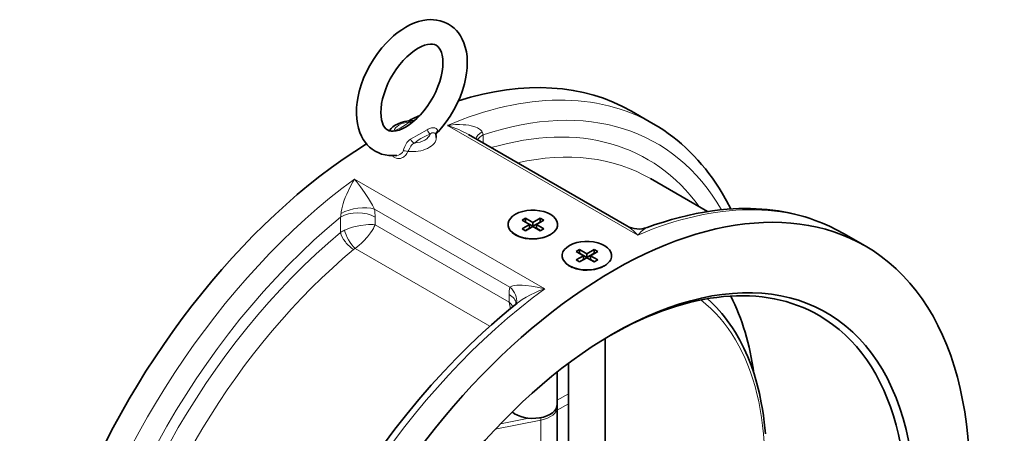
# Model space of a CAD drawing. Extents: x 2576 to 3205, y 338 to 902.
# Tile 7 of 7: x 3033 to 3194, y 827 to 894. Entities that reach past the tile are written whole.
import ezdxf

# ---------------------------------------------------------------- set-up
doc = ezdxf.new("R2010")
doc.units = 0

msp = doc.modelspace()

# ---------------------------------------------------------------- linework, layer by layer
at = {"color": 7, "lineweight": 35, "ltscale": 0.204123}
for p, q in [((3136.91, 877.23), (3133.37, 879.27)), ((3171.56, 857.23), (3168.02, 859.27))]:
    msp.add_line(p, q, dxfattribs=at)
at = {"color": 7, "lineweight": 13, "ltscale": 0.157725}
msp.add_line((3097.19, 874.68), (3099.92, 876.25), dxfattribs=at)
at = {"color": 7, "lineweight": 13}
for p, q in [((3103.27, 876.96), (3134.38, 859)), ((3119.16, 850.21), (3088.05, 868.17)), ((3113.46, 850.46), (3091.29, 863.26)), ((3113.34, 848.03), (3091.42, 860.69)), ((3110.19, 844.08), (3088.14, 856.8))]:
    msp.add_line(p, q, dxfattribs=at)
at = {"color": 7, "lineweight": 13, "ltscale": 0.001582}
msp.add_line((3094.43, 876), (3094.46, 876.02), dxfattribs=at)
at = {"color": 7, "lineweight": 13, "ltscale": 0.001318}
msp.add_line((3094.46, 876.02), (3094.48, 876.01), dxfattribs=at)
at = {"color": 7, "lineweight": 35}
for p, q in [((3106.7, 875.45), (3132.57, 860.52)), ((3145.81, 862.85), (3136.44, 868.26)), ((3129.06, 808.32), (3129.06, 842.09)), ((3123.06, 767.96), (3123.06, 838.03))]:
    msp.add_line(p, q, dxfattribs=at)
at = {"color": 7, "lineweight": 13, "ltscale": 0.066922}
msp.add_line((3109.09, 875.41), (3109.09, 874.07), dxfattribs=at)
at = {"color": 7, "lineweight": 13, "ltscale": 0.125273}
msp.add_line((3085.76, 861.94), (3085.76, 859.44), dxfattribs=at)
at = {"color": 7, "lineweight": 13, "ltscale": 0.062608}
for p, q in [((3091.42, 861.94), (3091.42, 860.69)), ((3113.34, 849.28), (3113.34, 848.03))]:
    msp.add_line(p, q, dxfattribs=at)
at = {"color": 7, "lineweight": 35, "ltscale": 0.032659}
for p, q in [((3115.46, 861.42), (3116.02, 861.75)), ((3118.99, 861.42), (3118.43, 861.75)), ((3116.02, 859.71), (3115.46, 860.03)), ((3118.43, 859.71), (3118.99, 860.03)), ((3124.3, 856.32), (3124.86, 856.65)), ((3127.83, 856.32), (3127.27, 856.65)), ((3124.86, 854.6), (3124.3, 854.93)), ((3127.27, 854.6), (3127.83, 854.93))]:
    msp.add_line(p, q, dxfattribs=at)
at = {"color": 7, "lineweight": 35, "ltscale": 0.069402}
for p, q in [((3117.23, 861.05), (3116.02, 861.75)), ((3117.23, 861.05), (3118.43, 861.75)), ((3116.66, 860.73), (3115.46, 861.42)), ((3117.79, 860.73), (3118.99, 861.42))]:
    msp.add_line(p, q, dxfattribs=at)
at = {"color": 7, "lineweight": 35, "ltscale": 0.030618}
for p, q in [((3116.02, 861.75), (3116.02, 861.14)), ((3118.43, 861.75), (3118.43, 861.14)), ((3124.86, 856.65), (3124.86, 856.03)), ((3125.5, 855.62), (3125.5, 855.01)), ((3126.07, 855.95), (3126.07, 855.34)), ((3126.63, 855.62), (3126.63, 855.01)), ((3127.27, 856.65), (3127.27, 856.03))]:
    msp.add_line(p, q, dxfattribs=at)
at = {"color": 7, "lineweight": 35, "ltscale": 0.069403}
for p, q in [((3115.46, 860.03), (3116.66, 860.73)), ((3117.23, 860.44), (3116.02, 861.14)), ((3116.02, 859.71), (3117.23, 860.4)), ((3117.23, 860.44), (3118.43, 861.14)), ((3118.43, 859.71), (3117.23, 860.4)), ((3118.99, 860.03), (3117.79, 860.73)), ((3125.5, 855.62), (3124.3, 856.32)), ((3124.3, 854.93), (3125.5, 855.62)), ((3126.07, 855.95), (3124.86, 856.65)), ((3126.07, 855.34), (3124.86, 856.03)), ((3124.86, 854.6), (3126.07, 855.3)), ((3126.07, 855.95), (3127.27, 856.65)), ((3126.07, 855.34), (3127.27, 856.03)), ((3127.27, 854.6), (3126.07, 855.3)), ((3126.63, 855.62), (3127.83, 856.32)), ((3127.83, 854.93), (3126.63, 855.62))]:
    msp.add_line(p, q, dxfattribs=at)
at = {"color": 7, "lineweight": 35, "ltscale": 0.002041}
for p, q in [((3115.99, 861.12), (3116.02, 861.14)), ((3118.46, 861.12), (3118.43, 861.14)), ((3124.83, 856.01), (3124.86, 856.03)), ((3127.3, 856.01), (3127.27, 856.03))]:
    msp.add_line(p, q, dxfattribs=at)
at = {"color": 7, "lineweight": 35, "ltscale": 0.038783}
for p, q in [((3115.99, 859.73), (3116.66, 860.12)), ((3118.46, 859.73), (3117.79, 860.12))]:
    msp.add_line(p, q, dxfattribs=at)
at = {"color": 7, "lineweight": 35, "ltscale": 0.03062}
for p, q in [((3116.66, 860.73), (3116.66, 860.12)), ((3117.23, 861.05), (3117.23, 860.44)), ((3117.79, 860.73), (3117.79, 860.12))]:
    msp.add_line(p, q, dxfattribs=at)
at = {"color": 7, "lineweight": 35, "ltscale": 0.027499}
msp.add_line((3114.83, 858.8), (3114.36, 859.07), dxfattribs=at)
at = {"color": 7, "lineweight": 35, "ltscale": 0.000885}
for p, q in [((3114.81, 858.81), (3114.8, 858.82)), ((3123.65, 853.7), (3123.64, 853.71))]:
    msp.add_line(p, q, dxfattribs=at)
at = {"color": 7, "lineweight": 35, "ltscale": 0.027497}
msp.add_line((3123.67, 853.69), (3123.2, 853.97), dxfattribs=at)
at = {"color": 7, "lineweight": 35, "ltscale": 0.038784}
for p, q in [((3124.83, 854.62), (3125.5, 855.01)), ((3127.3, 854.62), (3126.63, 855.01))]:
    msp.add_line(p, q, dxfattribs=at)
at = {"color": 7, "lineweight": 35, "ltscale": 0.265892}
msp.add_line((3121.22, 836.62), (3121.22, 831.3), dxfattribs=at)
at = {"color": 7, "lineweight": 13, "ltscale": 0.106167}
msp.add_line((3121.22, 831.97), (3123.06, 833.04), dxfattribs=at)
at = {"color": 7, "lineweight": 13, "ltscale": 0.106166}
msp.add_line((3121.22, 830.34), (3123.06, 831.4), dxfattribs=at)
at = {"color": 7, "lineweight": 35, "ltscale": 0.367422}
msp.add_line((3121.22, 823.54), (3121.22, 830.89), dxfattribs=at)
at = {"color": 7, "lineweight": 13, "ltscale": 0.380616}
msp.add_line((3118.53, 828.71), (3111.06, 827.22), dxfattribs=at)
at = {"color": 7, "lineweight": 13, "ltscale": 0.236361}
msp.add_line((3116.54, 829.02), (3111.9, 828.1), dxfattribs=at)
at = {"color": 7, "lineweight": 13, "ltscale": 0.367424}
msp.add_line((3118.53, 828.71), (3118.53, 821.36), dxfattribs=at)
at = {"color": 7, "lineweight": 35}
for points in [[(3088.35, 879.05), (3088.38, 879.88), (3088.47, 880.73), (3088.64, 881.7), (3088.83, 882.51), (3089.15, 883.59), (3089.54, 884.67), (3090.01, 885.73), (3090.55, 886.76), (3091.15, 887.76), (3091.8, 888.72), (3092.51, 889.63), (3093.27, 890.48), (3093.86, 891.08), (3094.43, 891.6), (3095.02, 892.08), (3095.76, 892.61), (3096.43, 893.03), (3097.11, 893.39), (3097.86, 893.72), (3098.53, 893.95), (3099.22, 894.12), (3099.9, 894.22), (3100.45, 894.26), (3100.99, 894.24), (3101.48, 894.19), (3102.08, 894.07), (3102.69, 893.87), (3103.21, 893.64), (3103.43, 893.52)], [(3103.43, 893.52), (3103.91, 893.21), (3104.35, 892.84), (3104.73, 892.47), (3105.03, 892.11), (3105.37, 891.61), (3105.68, 891.07), (3105.93, 890.48), (3106.17, 889.77), (3106.34, 889.01), (3106.45, 888.21), (3106.49, 887.41), (3106.5, 887.21)], [(3092.35, 879.05), (3092.38, 879.71), (3092.48, 880.51), (3092.64, 881.3), (3092.87, 882.12), (3093.17, 882.95), (3093.52, 883.79), (3093.9, 884.56), (3094.42, 885.45), (3094.92, 886.2), (3095.45, 886.9), (3096.02, 887.57), (3096.62, 888.18), (3097.24, 888.74), (3097.87, 889.21), (3098.44, 889.57), (3099, 889.86), (3099.52, 890.06), (3100.01, 890.19), (3100.46, 890.25), (3100.83, 890.24), (3101.14, 890.18), (3101.43, 890.06)], [(3101.43, 890.06), (3101.67, 889.87), (3101.9, 889.61), (3102.09, 889.29), (3102.25, 888.9), (3102.38, 888.42), (3102.47, 887.82), (3102.5, 887.21)], [(3102.5, 887.21), (3102.47, 886.55), (3102.37, 885.75), (3102.21, 884.96), (3101.98, 884.14), (3101.68, 883.3), (3101.33, 882.47), (3100.95, 881.7), (3100.43, 880.81), (3099.94, 880.06), (3099.4, 879.35), (3098.83, 878.68), (3098.23, 878.07), (3097.61, 877.52), (3096.98, 877.05), (3096.41, 876.68), (3095.86, 876.4), (3095.33, 876.19), (3094.84, 876.06), (3094.39, 876), (3094.02, 876.01), (3093.71, 876.08), (3093.43, 876.2)], [(3106.5, 887.21), (3106.47, 886.37), (3106.38, 885.52), (3106.21, 884.55), (3106.03, 883.74), (3105.7, 882.66), (3105.31, 881.59), (3104.84, 880.53), (3104.3, 879.49), (3103.7, 878.49), (3103.05, 877.53), (3102.52, 876.85), (3101.76, 875.96), (3101.5, 875.68)], [(3091.43, 872.74), (3090.94, 873.05), (3090.5, 873.41), (3090.12, 873.79), (3089.82, 874.15), (3089.48, 874.64), (3089.18, 875.19), (3088.92, 875.77), (3088.68, 876.48), (3088.51, 877.24), (3088.4, 878.04), (3088.36, 878.84), (3088.35, 879.05)], [(3093.43, 876.2), (3093.18, 876.38), (3092.95, 876.64), (3092.76, 876.97), (3092.6, 877.36), (3092.47, 877.84), (3092.38, 878.44), (3092.35, 879.05)], [(3097.59, 877.69), (3096.93, 877.68), (3096.27, 877.59), (3095.7, 877.44), (3095.16, 877.23), (3094.7, 876.99), (3094.34, 876.73), (3094.04, 876.45), (3093.78, 876.11), (3093.75, 876.07)], [(3103.27, 876.96), (3103.39, 876.95), (3103.52, 876.93), (3103.56, 876.92), (3103.57, 876.91), (3103.58, 876.91), (3103.58, 876.9), (3103.58, 876.88), (3103.58, 876.85)], [(3149.59, 863.27), (3148.89, 864.62), (3148.18, 865.86), (3147.67, 866.7), (3147.14, 867.51), (3146.59, 868.31), (3146.02, 869.08), (3145.44, 869.84), (3144.83, 870.57), (3144.21, 871.28), (3143.57, 871.97), (3142.92, 872.64), (3142.24, 873.29), (3141.55, 873.91), (3140.84, 874.51), (3140.12, 875.08), (3139.38, 875.63), (3138.62, 876.16), (3137.78, 876.71), (3136.91, 877.23)], [(3094.95, 872.04), (3094.32, 872), (3093.68, 872.03), (3093.07, 872.12), (3092.47, 872.27), (3092.01, 872.45), (3091.43, 872.74)], [(3168.02, 859.27), (3166.91, 859.88), (3165.77, 860.44), (3164.61, 860.95), (3163.42, 861.41), (3162.59, 861.7), (3161.75, 861.97), (3160.89, 862.22), (3160.03, 862.44), (3159.15, 862.63), (3158.27, 862.8), (3157.38, 862.95), (3156.48, 863.08), (3155.57, 863.18), (3154.66, 863.26), (3153.73, 863.31), (3152.8, 863.34), (3151.87, 863.35), (3150.92, 863.33), (3149.97, 863.29), (3149.02, 863.23), (3147.82, 863.12), (3146.62, 862.97), (3145.27, 862.77), (3143.92, 862.52), (3142.56, 862.23), (3141.2, 861.9), (3139.89, 861.54), (3138.57, 861.14), (3137.24, 860.71), (3135.92, 860.23)], [(3120.05, 859.06), (3119.56, 858.82), (3119.03, 858.62), (3118.46, 858.48), (3117.86, 858.39), (3117.25, 858.36), (3116.63, 858.37), (3116.02, 858.45), (3115.44, 858.58), (3114.9, 858.77), (3114.43, 859)], [(3128.89, 853.96), (3128.4, 853.71), (3127.87, 853.52), (3127.29, 853.38), (3126.7, 853.29), (3126.09, 853.25), (3125.47, 853.27), (3124.86, 853.35), (3124.28, 853.48), (3123.74, 853.67), (3123.27, 853.9)], [(3114.64, 847.84), (3113.23, 846.69), (3111.82, 845.51), (3110.43, 844.29), (3109.04, 843.04), (3106.88, 841), (3104.75, 838.88), (3102.65, 836.69), (3100.59, 834.43), (3098.57, 832.09), (3096.59, 829.69), (3094.66, 827.23), (3092.77, 824.71)], [(3155.25, 826.46), (3155.07, 828.4), (3154.93, 829.47), (3154.77, 830.51), (3154.59, 831.54), (3154.27, 833.09), (3153.86, 834.7), (3153.4, 836.27), (3152.91, 837.71), (3152.38, 839.07), (3151.75, 840.47), (3151.06, 841.82), (3150.35, 843.05), (3149.88, 843.81), (3149.46, 844.42), (3149.03, 845.02), (3148.59, 845.6), (3148.13, 846.16), (3147.26, 847.14), (3146.35, 848.07), (3145.8, 848.57)]]:
    msp.add_lwpolyline(points, dxfattribs=at)
at = {"color": 7, "lineweight": 13}
for points in [[(3097, 877.49), (3096.37, 877.02), (3095.96, 876.76), (3095.52, 876.51), (3095, 876.26), (3094.46, 876.02)], [(3097, 877.49), (3097.34, 877.63), (3097.51, 877.69), (3097.59, 877.69)], [(3101.6, 876), (3101.6, 876.18), (3101.53, 876.33), (3101.39, 876.45), (3101.21, 876.53), (3101.07, 876.56), (3100.92, 876.57), (3100.62, 876.53), (3100.33, 876.44), (3100.12, 876.35), (3099.92, 876.25)], [(3108.91, 875.88), (3108.85, 875.99), (3108.77, 876.09), (3108.63, 876.24), (3108.48, 876.36), (3108.19, 876.53), (3107.89, 876.67), (3107.57, 876.78), (3107.15, 876.89), (3106.72, 876.97), (3106.27, 877.03), (3105.81, 877.07), (3105.2, 877.09), (3104.58, 877.08), (3103.64, 877.01), (3103.27, 876.96)], [(3097.19, 874.68), (3097.04, 874.58), (3096.81, 874.39), (3096.61, 874.15), (3096.48, 873.96), (3096.37, 873.74), (3096.26, 873.5), (3096.11, 873.12), (3095.98, 872.75)], [(3097.85, 874.06), (3098.48, 874.54), (3098.89, 874.8), (3099.33, 875.05), (3099.85, 875.3), (3100.4, 875.53)], [(3101.37, 875.45), (3101.34, 875.52), (3101.29, 875.58), (3101.16, 875.67), (3101.05, 875.72), (3100.93, 875.73), (3100.82, 875.73), (3100.7, 875.71), (3100.54, 875.64), (3100.4, 875.53)], [(3101.5, 875.68), (3101.54, 875.75), (3101.56, 875.82), (3101.6, 876)], [(3097.85, 874.06), (3097.71, 874), (3097.52, 873.87), (3097.35, 873.71), (3097.26, 873.57), (3097.07, 873.23), (3096.86, 872.86), (3096.75, 872.69)], [(3096.75, 872.69), (3096.6, 872.35), (3096.38, 872.05), (3096.25, 871.92), (3096.11, 871.81), (3095.96, 871.71), (3095.79, 871.63), (3095.57, 871.56), (3095.33, 871.52), (3095.09, 871.53), (3094.84, 871.59), (3094.6, 871.7)], [(3095.98, 872.75), (3095.87, 872.54), (3095.7, 872.35), (3095.48, 872.2), (3095.23, 872.09), (3094.95, 872.04)], [(3088.05, 868.17), (3087.79, 867.73), (3087.27, 866.77), (3086.78, 865.72), (3086.54, 865.16), (3086.32, 864.57), (3086.18, 864.15), (3086.06, 863.72), (3085.95, 863.28), (3085.86, 862.8), (3085.84, 862.56)], [(3088.05, 868.17), (3088.37, 867.78), (3089.03, 866.91), (3089.68, 865.99), (3090.33, 865), (3090.66, 864.45), (3090.98, 863.89), (3091.19, 863.47), (3091.29, 863.26)], [(3091.42, 860.69), (3091.09, 860.72), (3090.75, 860.74), (3090.34, 860.73), (3089.92, 860.7), (3089.08, 860.59), (3088.17, 860.4), (3087.7, 860.27), (3087.23, 860.12), (3086.82, 859.97), (3086.42, 859.8)], [(3091.42, 860.69), (3091.28, 860.39), (3091.13, 860.09), (3090.92, 859.74), (3090.68, 859.39), (3090.17, 858.71), (3089.54, 858.02), (3089.19, 857.68), (3088.83, 857.35), (3088.49, 857.07), (3088.14, 856.8)], [(3134.38, 859), (3134.2, 859.18), (3133.67, 859.7), (3133.12, 860.15), (3132.85, 860.35), (3132.57, 860.52)], [(3134.38, 859), (3134.54, 859.17), (3134.96, 859.59), (3135.38, 859.93), (3135.58, 860.06), (3135.78, 860.17), (3135.92, 860.23)], [(3113.46, 850.46), (3113.55, 850.54), (3113.65, 850.6), (3113.79, 850.66), (3113.94, 850.7), (3114.25, 850.76), (3114.58, 850.8), (3114.92, 850.81), (3115.49, 850.8), (3116.08, 850.76), (3117, 850.65), (3117.93, 850.49), (3119.16, 850.21)], [(3114.64, 847.84), (3115.06, 848.15), (3115.49, 848.44), (3116.15, 848.85), (3116.83, 849.22), (3117.52, 849.55), (3118.22, 849.85), (3119.16, 850.21)]]:
    msp.add_lwpolyline(points, dxfattribs=at)
at = {"color": 7, "lineweight": 35}
for centre, radius, start, end in [((3097.62, 878.4), 0.709, 268.0277, 290.8308), ((3101.98, 875.21), 0.676, 135.5847, 156.3308), ((3101.63, 875.52), 0.271, 175.049, 193.9452), ((3099.41, 874.96), 2.02, 0.0336, 14.0082), ((3134.55, 863.94), 3.95, 240.0124, 290.2637), ((3115.92, 861.63), 3.02, 225.7642, 240.5002), ((3124.75, 856.52), 3.02, 225.7642, 240.5002), ((3113.33, 848.21), 1.23, 334.708, 347.7158), ((3119.55, 830.89), 1.67, 0.0041, 7.2754)]:
    msp.add_arc(centre, radius, start, end, dxfattribs=at)
at = {"color": 7, "lineweight": 13}
for centre, radius, start, end in [((3105.45, 874.27), 3.82, 17.4669, 24.9467), ((3095.37, 873.02), 1.53, 221.6598, 239.6206), ((3082.23, 862.74), 3.62, 347.2851, 357.1485), ((3083.93, 861.9), 7.49, 0.295, 10.4761), ((3088.23, 855.73), 4.45, 114.0093, 123.6912), ((3088.97, 855.35), 1.67, 119.5534, 129.5474), ((3118.67, 849.32), 5.33, 167.6546, 180.4269), ((3110.02, 844.72), 4.69, 33.0416, 44.9025), ((3108.04, 846.6), 5.49, 3.4682, 15.1533)]:
    msp.add_arc(centre, radius, start, end, dxfattribs=at)
at = {"color": 7, "lineweight": 35}
for centre, major_axis, start_param, end_param in [((3092.12, 807.82), (41.25, 71.45), 0.000018, 0.56206), ((3092.12, 807.82), (41.25, 71.45), 0.672153, 0.705287), ((3092.12, 807.82), (41.25, 71.45), 0.757055, 0.758165), ((3092.12, 807.82), (41.25, 71.45), 0.821655, 1.856194), ((3130.31, 785.78), (41.25, 71.45), 0.000018, 1.856194), ((3117.22, 860.73), (4.06, 0), 5.997787, 10.210378), ((3117.22, 860.73), (4.06, 0), 5.497555, 5.997787), ((3117.22, 860.73), (4.06, 0), 3.927193, 5.497555), ((3130.31, 785.78), (41.25, 71.45), 3.141611, 6.283204), ((3126.06, 855.63), (4.06, 0), 5.997787, 10.210378), ((3130.31, 785.78), (34.94, 60.51), 2.355993, 7.068816), ((3126.06, 855.63), (4.06, 0), 3.927193, 5.497555), ((3126.06, 855.63), (4.06, 0), 5.497555, 5.997787), ((3129.6, 786.19), (34.44, 59.65), 0.000018, 0.778075), ((3105.2, 800.27), (34.44, 59.65), 5.645397, 5.921135), ((3129.6, 786.19), (34.44, 59.65), 3.141611, 6.283204), ((3130.31, 785.78), (34.94, 60.51), 0.78563, 1.856194), ((3117.22, 831.3), (-4, 0), 0.563174, 3.141593)]:
    msp.add_ellipse(centre, major_axis=major_axis, ratio=0.57735, start_param=start_param, end_param=end_param, dxfattribs=at)
at = {"color": 7, "lineweight": 13}
for centre, major_axis, ratio, start_param, end_param in [((3095.66, 805.78), (41.25, 71.45), 0.57735, 0.000018, 0.654591), ((3097.43, 804.76), (40, 69.28), 0.57735, 5.960418, 6.860842), ((3097.43, 875.78), (-3, 0), 0.57735, 4.854274, 6.141295), ((3097, 878.31), (0.627, -0.779), 0.663467, 5.401764, 6.175535), ((3100.4, 876.35), (0.383, -0.924), 0.475902, 4.621623, 5.567077), ((3102.82, 874.91), (6.25, -2.14), 0.315053, 1.012549, 1.607107), ((3097.43, 804.76), (38.5, 66.68), 0.57735, 6.027689, 6.827794), ((3097.43, 874.96), (-4, 0), 0.57735, 1.402014, 3.141633), ((3097.85, 874.88), (0.627, -0.779), 0.66346, 4.456312, 5.401761), ((3097.43, 875.78), (-3, 0), 0.57735, 1.712681, 2.999702), ((3102.35, 875.45), (0.996, -0.091), 0.805255, 2.498087, 3.141598), ((3111.8, 875.1), (3.94, 0.71), 0.431763, 2.312145, 2.927137), ((3111.92, 873.78), (4, 0), 0.57735, 2.356194, 2.778447), ((3096.59, 872.12), (0.92, -0.392), 0.590815, 1.639666, 2.516611), ((3099.19, 803.74), (37.25, 64.52), 0.57735, 6.28318, 6.769561), ((3095.66, 805.78), (41.25, 71.45), 0.57735, 0.916206, 3.141611), ((3088.46, 861.63), (3.94, 0.71), 0.431763, 0.694611, 2.218671), ((3126.77, 787.82), (41.25, 71.45), 0.57735, 0.00004, 0.654591), ((3097.43, 804.76), (40, 69.28), 0.57735, 0.993139, 3.464363), ((3088.59, 860.31), (-4, 0), 0.57735, 3.926991, 5.497787), ((3097.43, 804.76), (38.5, 66.68), 0.57735, 1.001359, 3.397084), ((3087.53, 858.41), (1.6, -1.92), 0.440221, 3.840012, 5.410809), ((3087.77, 858.59), (1.25, -2.17), 0.314865, 3.949088, 5.47569), ((3099.19, 803.74), (37.25, 64.52), 0.57735, 1.001359, 3.141597), ((3110.63, 848.83), (3.9, -0.89), 0.692999, 6.283114, 7.211868), ((3126.77, 787.82), (41.25, 71.45), 0.57735, 0.916206, 3.141632), ((3110.51, 847.65), (4, 0), 0.57735, 0.070761, 0.785398), ((3111.57, 796.6), (30.8, 53.35), 0.57735, 4.340326, 6.204025), ((3117.22, 830.89), (4, 0), 0.57735, 5.04492, 6.28314), ((3118.37, 828.98), (-0.098, 0.49), 0.266534, 4.070113, 4.915552)]:
    msp.add_ellipse(centre, major_axis=major_axis, ratio=ratio, start_param=start_param, end_param=end_param, dxfattribs=at)

doc.saveas('drawing.dxf')
